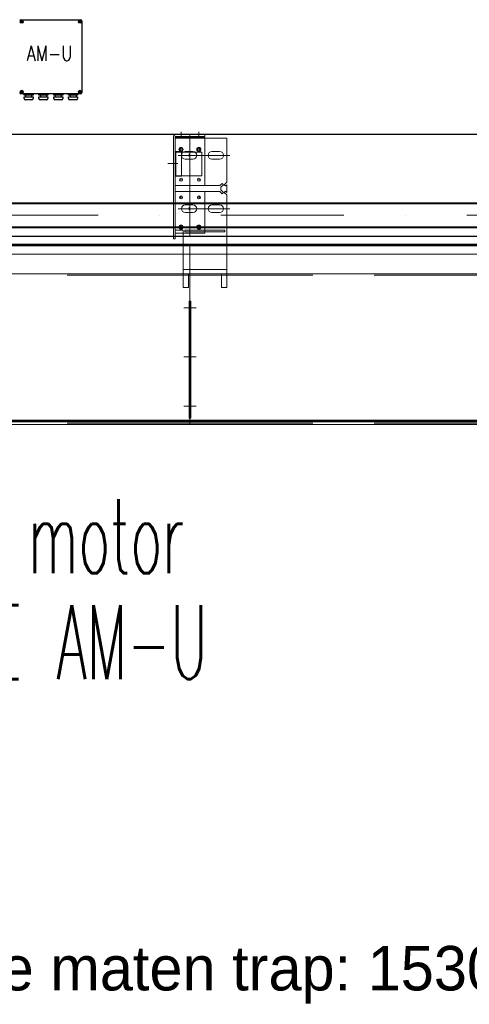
# Model space of a CAD drawing. Extents: x 50445 to 145605, y -10968 to 41989.
# Tile 31 of 256: x 53417 to 54175, y 12281 to 13942. Entities that reach past the tile are written whole.
import ezdxf

# ---------------------------------------------------------------- set-up
doc = ezdxf.new("R2010")
doc.units = 0
doc.header["$LTSCALE"] = 414.30304
doc.header["$MEASUREMENT"] = 0
doc.linetypes.add('DASHDOT', pattern=[1, 0.5, -0.25, 0, -0.25])
doc.linetypes.add('DASHED', pattern=[0.75, 0.5, -0.25])
doc.layers.get('0').update_dxf_attribs({"linetype": 'CONTINUOUS'})
for name, color, linetype, lineweight in [('BESCHRIFTUNG 025', 7, 'CONTINUOUS', 25), ('BLECH', 5, 'CONTINUOUS', 35), ('HILFSLINIEN', 3, 'CONTINUOUS', 13), ('LIJN18', 30, 'CONTINUOUS', 18), ('MITTELLINIEN', 7, 'DASHDOT', 18), ('STAHLBAU', 7, 'CONTINUOUS', 35)]:
    doc.layers.add(name, color=color, linetype=linetype, lineweight=lineweight)
doc.styles.add('Isonorm', font='txt.shx')
doc.styles.add('ROMANS', font='romans', dxfattribs={"width": 0.8})

msp = doc.modelspace()

# ---------------------------------------------------------------- linework, layer by layer
for p, q in [((53418.8, 13941.8), (53519.8, 13941.8)), ((53521.8, 13939.8), (53521.8, 13818.8)), ((53519.8, 13816.8), (53418.8, 13816.8)), ((53424.3, 13814.3), (53424.3, 13816.8)), ((53424.3, 13816.8), (53439.3, 13816.8)), ((53439.3, 13814.3), (53424.3, 13814.3)), ((53424.3, 13808.8), (53424.3, 13811.8)), ((53424.3, 13811.8), (53439.3, 13811.8)), ((53437.3, 13806.8), (53426.3, 13806.8)), ((53426.8, 13814.3), (53426.8, 13811.8)), ((53431.8, 13816.8), (53431.8, 13816.8)), ((53436.8, 13814.3), (53436.8, 13811.8)), ((53439.3, 13816.8), (53439.3, 13814.3)), ((53439.3, 13811.8), (53439.3, 13808.8)), ((53449.3, 13814.3), (53449.3, 13816.8)), ((53449.3, 13816.8), (53464.3, 13816.8)), ((53464.3, 13814.3), (53449.3, 13814.3)), ((53449.3, 13811.8), (53464.3, 13811.8)), ((53449.3, 13808.8), (53449.3, 13811.8)), ((53462.3, 13806.8), (53451.3, 13806.8)), ((53451.8, 13814.3), (53451.8, 13811.8)), ((53456.8, 13816.8), (53456.8, 13816.8)), ((53461.8, 13814.3), (53461.8, 13811.8)), ((53464.3, 13816.8), (53464.3, 13814.3)), ((53464.3, 13811.8), (53464.3, 13808.8)), ((53474.3, 13814.3), (53474.3, 13816.8)), ((53474.3, 13816.8), (53489.3, 13816.8)), ((53489.3, 13814.3), (53474.3, 13814.3)), ((53474.3, 13808.8), (53474.3, 13811.8)), ((53474.3, 13811.8), (53489.3, 13811.8)), ((53487.3, 13806.8), (53476.3, 13806.8)), ((53476.8, 13814.3), (53476.8, 13811.8)), ((53481.8, 13816.8), (53481.8, 13816.8)), ((53486.8, 13814.3), (53486.8, 13811.8)), ((53489.3, 13816.8), (53489.3, 13814.3)), ((53489.3, 13811.8), (53489.3, 13808.8)), ((53499.3, 13814.3), (53499.3, 13816.8)), ((53499.3, 13816.8), (53514.3, 13816.8)), ((53514.3, 13814.3), (53499.3, 13814.3)), ((53499.3, 13808.8), (53499.3, 13811.8)), ((53499.3, 13811.8), (53514.3, 13811.8)), ((53512.3, 13806.8), (53501.3, 13806.8)), ((53501.8, 13814.3), (53501.8, 13811.8)), ((53506.8, 13816.8), (53506.8, 13816.8)), ((53511.8, 13814.3), (53511.8, 13811.8)), ((53514.3, 13816.8), (53514.3, 13814.3)), ((53514.3, 13811.8), (53514.3, 13808.8))]:
    msp.add_line(p, q)
for centre, radius in [((53420.3, 13938.3), 2.5), ((53420.3, 13938.3), 1), ((53518.3, 13938.3), 2.5), ((53518.3, 13938.3), 1), ((53420.3, 13820.3), 2.5), ((53420.3, 13820.3), 1), ((53518.3, 13820.3), 2.5), ((53518.3, 13820.3), 1)]:
    msp.add_circle(centre, radius)
for centre, start, end in [((53418.8, 13939.8), 90, 180), ((53519.8, 13939.8), 0, 90), ((53418.8, 13818.8), 180, 270), ((53426.3, 13808.8), 180, 270), ((53437.3, 13808.8), 270, 0), ((53451.3, 13808.8), 180, 270), ((53462.3, 13808.8), 270, 0), ((53476.3, 13808.8), 180, 270), ((53487.3, 13808.8), 270, 0), ((53501.3, 13808.8), 180, 270), ((53512.3, 13808.8), 270, 0), ((53519.8, 13818.8), 270, 0)]:
    msp.add_arc(centre, 2, start, end)
at = {"layer": 'BLECH', "lineweight": 0}
for p, q in [((51439.9, 13748.9), (53703.9, 13748.9)), ((51439.9, 13747.9), (53703.9, 13747.9)), ((53675.9, 13743.9), (53675.9, 13571.9)), ((53678.9, 13743.9), (53678.9, 13571.9)), ((53678.9, 13742.9), (53728.9, 13742.9)), ((53765.9, 13741.9), (53678.9, 13741.9)), ((53728.9, 13747.9), (53679.9, 13747.9)), ((53728.9, 13744.9), (53679.9, 13744.9)), ((53703.9, 13748.9), (53703.9, 13575.9)), ((56153.9, 13748.9), (53703.9, 13748.9)), ((53703.9, 13748.9), (53703.9, 13575.9)), ((56153.9, 13747.9), (53703.9, 13747.9)), ((53728.9, 13747.9), (53728.9, 13744.9)), ((53728.9, 13742.9), (53728.9, 13661.9)), ((53765.9, 13741.9), (53765.9, 13667.7)), ((53679.8, 13677.6), (53679.8, 13719.6)), ((53689.8, 13719.6), (53679.8, 13719.6)), ((53679.8, 13718.6), (53689.8, 13718.6)), ((53689.8, 13677.6), (53689.8, 13719.6)), ((53692.8, 13718.6), (53712.1, 13718.6)), ((53695.9, 13719.4), (53708.9, 13719.4)), ((53695.9, 13706.4), (53708.9, 13706.4)), ((53740.9, 13719.4), (53753.9, 13719.4)), ((53740.9, 13706.4), (53753.9, 13706.4)), ((53679.8, 13678.6), (53689.8, 13678.6)), ((53689.8, 13677.6), (53679.8, 13677.6)), ((53754.4, 13661.9), (53678.9, 13661.9)), ((53678.9, 13661.9), (53728.9, 13661.9)), ((53758.1, 13665.5), (53754.4, 13661.9)), ((53760.2, 13663.4), (53755.9, 13659.2)), ((53755.9, 13659.2), (53755.9, 13654.7)), ((53760.2, 13650.4), (53755.9, 13654.7)), ((53760.2, 13663.4), (53758.1, 13665.5)), ((53761.7, 13663.4), (53765.9, 13667.7)), ((53761.7, 13663.4), (53763.8, 13661.3)), ((53763.8, 13661.3), (53765.9, 13663.4)), ((53765.9, 13663.4), (53765.9, 13650.4)), ((53754.4, 13651.9), (53678.9, 13651.9)), ((53680.4, 13651.9), (53728.9, 13651.9)), ((53758.1, 13648.3), (53754.4, 13651.9)), ((53760.2, 13650.4), (53758.1, 13648.3)), ((53761.7, 13650.4), (53763.8, 13652.5)), ((53761.7, 13650.4), (53765.9, 13646.2)), ((53763.8, 13652.5), (53765.9, 13650.4)), ((53765.9, 13646.2), (53765.9, 13512.9)), ((53695.9, 13629.4), (53708.9, 13629.4)), ((53708.9, 13629.4), (53695.9, 13629.4)), ((53740.9, 13629.4), (53753.9, 13629.4)), ((53695.9, 13616.4), (53708.9, 13616.4)), ((53708.9, 13616.4), (53695.9, 13616.4)), ((53740.9, 13616.4), (53753.9, 13616.4)), ((51611.9, 13576.9), (53703.9, 13576.9)), ((51611.9, 13575.9), (53703.9, 13575.9)), ((53675.9, 13571.9), (53678.9, 13571.9)), ((53678.9, 13586.9), (53692.3, 13586.9)), ((53678.9, 13581.9), (53692.3, 13581.9)), ((53692.3, 13512.9), (53692.3, 13586.9)), ((53695.3, 13586.9), (53762.9, 13586.9)), ((53695.3, 13583.9), (53695.3, 13586.9)), ((53695.3, 13583.9), (53762.9, 13583.9)), ((56153.9, 13576.9), (53703.9, 13576.9)), ((56153.9, 13575.9), (53703.9, 13575.9)), ((53728.9, 13586.9), (53728.9, 13583.9)), ((53762.9, 13586.9), (53762.9, 13583.9)), ((51959.9, 13561.9), (53703.9, 13561.9)), ((51959.9, 13560.4), (53703.9, 13560.4)), ((52069.9, 13563.4), (53703.9, 13563.4)), ((53703.9, 13563.4), (53703.9, 13557.1)), ((53703.9, 13563.4), (53703.9, 13557.1)), ((56153.9, 13563.4), (53703.9, 13563.4)), ((56153.9, 13561.9), (53703.9, 13561.9)), ((56153.9, 13560.4), (53703.9, 13560.4)), ((53703.9, 13557.1), (53703.9, 13263.4)), ((53703.9, 13557.1), (53703.9, 13263.4)), ((53703.9, 13546.4), (51649.4, 13546.4)), ((53703.9, 13258.9), (53703.9, 13546.4)), ((53703.9, 13258.9), (53703.9, 13546.4)), ((53703.9, 13546.4), (56153.9, 13546.4)), ((53703.9, 13512.9), (51676.9, 13512.9)), ((53692.3, 13520.4), (53765.9, 13520.4)), ((53692.3, 13512.9), (53765.9, 13512.9)), ((53692.3, 13512.9), (53692.3, 13489.9)), ((53756.9, 13512.9), (53701.3, 13512.9)), ((53701.3, 13512.9), (53701.3, 13489.9)), ((53703.9, 13512.9), (56153.9, 13512.9)), ((53756.9, 13512.9), (53756.9, 13489.9)), ((53765.9, 13512.9), (53765.9, 13489.9)), ((53692.3, 13489.9), (53701.3, 13489.9)), ((53756.9, 13489.9), (53765.9, 13489.9)), ((53702.4, 13467), (53702.4, 13269.7)), ((53702.4, 13467), (53705.4, 13467)), ((53705.4, 13467), (53703.9, 13467)), ((53705.4, 13467), (53705.4, 13269.7)), ((53703.9, 13258.9), (51928.9, 13258.9)), ((51959.9, 13266.4), (53703.9, 13266.4)), ((51959.9, 13264.9), (53703.9, 13264.9)), ((52069.9, 13263.4), (53703.9, 13263.4)), ((53702.4, 13269.7), (53703.9, 13269.7)), ((53705.4, 13269.7), (53703.9, 13269.7)), ((56153.9, 13266.4), (53703.9, 13266.4)), ((56153.9, 13264.9), (53703.9, 13264.9)), ((56153.9, 13263.4), (53703.9, 13263.4)), ((53703.9, 13258.9), (56153.9, 13258.9))]:
    msp.add_line(p, q, dxfattribs=at)
at = {"layer": 'BLECH', "linetype": 'DASHED', "lineweight": 0}
for p, q in [((53678.9, 13718.6), (53679.8, 13718.6)), ((53689.8, 13718.6), (53692.8, 13718.6)), ((53712.1, 13718.6), (53723.9, 13718.6)), ((53723.9, 13718.6), (53723.9, 13678.6)), ((53678.9, 13678.6), (53679.8, 13678.6)), ((53689.8, 13678.6), (53723.9, 13678.6)), ((53728.9, 13651.9), (53728.9, 13586.9)), ((53692.3, 13581.9), (53728.9, 13581.9)), ((53728.9, 13583.9), (53728.9, 13581.9)), ((53703.9, 13510.9), (51676.9, 13510.9)), ((53703.9, 13510.9), (56153.9, 13510.9)), ((53703.9, 13260.9), (51928.9, 13260.9)), ((53703.9, 13260.9), (56153.9, 13260.9))]:
    msp.add_line(p, q, dxfattribs=at)
at = {"layer": 'BLECH', "lineweight": 0}
for centre, radius in [((53688.9, 13722.9), 3.5), ((53688.9, 13722.9), 2.5), ((53718.9, 13722.9), 3.5), ((53718.9, 13722.9), 2.5), ((53688.9, 13671.9), 2.5), ((53718.9, 13671.9), 2.5), ((53688.9, 13641.9), 2.5), ((53718.9, 13641.9), 2.5), ((53688.9, 13591.9), 3.5), ((53688.9, 13591.9), 2.5), ((53718.9, 13591.9), 3.5), ((53718.9, 13591.9), 2.5)]:
    msp.add_circle(centre, radius, dxfattribs=at)
for centre, radius, start, end in [((53679.9, 13743.9), 4, 90, 180), ((53679.9, 13743.9), 1, 90, 180), ((53695.9, 13712.9), 6.5, 90, 270), ((53708.9, 13712.9), 6.5, 270, 90), ((53740.9, 13712.9), 6.5, 90, 270), ((53753.9, 13712.9), 6.5, 270, 90), ((53695.9, 13622.9), 6.5, 90, 270), ((53695.9, 13622.9), 6.5, 90, 270), ((53708.9, 13622.9), 6.5, 270, 90), ((53708.9, 13622.9), 6.5, 270, 90), ((53740.9, 13622.9), 6.5, 90, 270), ((53753.9, 13622.9), 6.5, 270, 90)]:
    msp.add_arc(centre, radius, start, end, dxfattribs=at)
for p in [(53688.9, 13722.9), (53718.9, 13722.9), (53688.9, 13671.9), (53718.9, 13671.9), (53688.9, 13641.9), (53718.9, 13641.9), (53688.9, 13591.9), (53718.9, 13591.9)]:
    msp.add_point(p, dxfattribs=at)
at = {"layer": 'HILFSLINIEN', "lineweight": 0}
for p, q in [((53688.9, 13744.1), (53688.9, 13752.9)), ((53718.9, 13744.1), (53718.9, 13752.9)), ((53683.9, 13712.9), (53770.9, 13712.9)), ((53702.4, 13715.4), (53702.4, 13711.1)), ((53666.7, 13699.1), (53683.5, 13699.1)), ((53683.9, 13622.9), (53770.9, 13622.9)), ((53702.4, 13625.4), (53702.4, 13621.1)), ((53702.4, 13625.4), (53702.4, 13621.1)), ((53710.3, 13455.8), (53693.7, 13455.8)), ((53697.6, 13455.8), (53714.1, 13455.8)), ((53710.3, 13372.9), (53693.7, 13372.9)), ((53697.6, 13372.9), (53714.1, 13372.9)), ((53710.3, 13289.6), (53693.7, 13289.6)), ((53697.6, 13289.6), (53714.1, 13289.6))]:
    msp.add_line(p, q, dxfattribs=at)
at = {"layer": 'MITTELLINIEN', "lineweight": 0}
msp.add_line((58107.3, 13611.9), (51650.3, 13611.9), dxfattribs=at)
at = {"layer": 'STAHLBAU', "lineweight": 0}
for p, q in [((58107.3, 13632.9), (51650.3, 13632.9)), ((58107.3, 13631.4), (51650.3, 13631.4)), ((58107.3, 13592.4), (51650.3, 13592.4)), ((58107.3, 13590.9), (51650.3, 13590.9))]:
    msp.add_line(p, q, dxfattribs=at)

# ---------------------------------------------------------------- texts
at = {"insert": (53428.5, 13897.5), "char_height": 25, "width": 55.8, "attachment_point": 1, "style": 'ROMANS'}
msp.add_mtext('AM-U', dxfattribs=at)
at = {"layer": 'BESCHRIFTUNG 025', "lineweight": 0, "insert": (53064.1, 12829.3), "char_height": 125, "attachment_point": 7, "line_spacing_factor": 0.857143, "style": 'Isonorm'}
msp.add_mtext('\\W0.527657;tubular motor\\PG120-E AM-U', dxfattribs=at)
at = {"layer": 'LIJN18', "linetype": 'Continuous', "lineweight": 0, "insert": (52849.6, 12379.2), "char_height": 75, "width": 2782.075, "attachment_point": 1}
msp.add_mtext('buitenwerkse maten trap: 1530 x 4970', dxfattribs=at)

doc.saveas('drawing.dxf')
